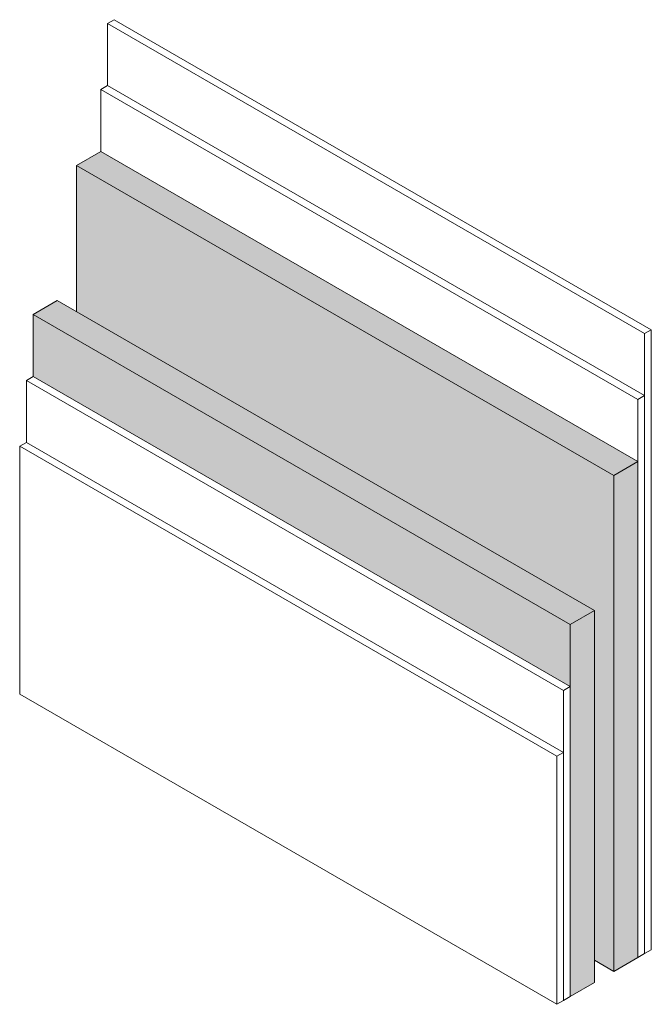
# Model space of a CAD drawing. Header units: millimetres. Extents: x -324 to 2524, y -490 to 1000.
# Tile 6 of 6: x 1693 to 2524, y -420 to 877. Entities that reach past the tile are written whole.
import ezdxf

# ---------------------------------------------------------------- set-up
doc = ezdxf.new("R2010")
doc.units = ezdxf.units.MM
doc.layers.add('A-PART', color=2, linetype='Continuous', lineweight=18)

msp = doc.modelspace()

# ---------------------------------------------------------------- hatches: boundary and pattern name
at = {"layer": 'A-PART'}
for points in [[(2474.9, 276.792), (2506.72, 295.164), (1799.613, 703.412), (1767.793, 685.041), (2404.189, 317.617)], [(2474.9, -376.405), (2474.9, 276.792), (1767.793, 685.041), (1767.793, 492.347), (2449.444, 98.796), (2449.444, -361.708)], [(2417.624, 80.425), (2449.444, 98.796), (1742.337, 507.044), (1710.517, 488.673), (2077.506, 276.792)], [(2417.624, -1.225), (2417.624, 80.425), (1710.517, 488.673), (1710.517, 407.024), (2408.785, 3.878)], [(2474.9, -376.405), (2506.72, -358.034), (2506.72, 295.164), (2474.9, 276.792)], [(2417.624, -409.473), (2449.444, -391.102), (2449.444, 98.796), (2417.624, 80.425)]]:
    msp.add_hatch(color=256, dxfattribs=at).paths.add_polyline_path(points)

# ---------------------------------------------------------------- linework, layer by layer
for p, q in [((1817.29, 876.917), (1808.452, 871.814)), ((1808.452, 871.814), (2515.558, 463.566)), ((1808.452, 790.165), (1808.452, 871.814)), ((2524.397, 468.669), (1817.29, 876.917)), ((1808.452, 790.165), (1799.613, 785.061)), ((1799.613, 785.061), (2506.72, 376.813)), ((1799.613, 703.412), (1799.613, 785.061)), ((1808.452, 790.165), (2515.558, 381.916)), ((1799.613, 703.412), (1767.793, 685.041)), ((1799.613, 703.412), (2506.72, 295.164)), ((1767.793, 685.041), (2474.9, 276.792)), ((1767.793, 492.347), (1767.793, 685.041)), ((1742.337, 507.044), (1710.517, 488.673)), ((2449.444, 98.796), (1742.337, 507.044)), ((2417.624, 80.425), (1710.517, 488.673)), ((1710.517, 488.673), (1710.517, 407.024)), ((2524.397, 468.669), (2515.558, 463.566)), ((2524.397, -347.828), (2524.397, 468.669)), ((2515.558, 463.566), (2515.558, -352.931)), ((1710.517, 407.024), (1701.679, 401.92)), ((1710.517, 407.024), (2417.624, -1.225)), ((1701.679, 401.92), (2408.785, -6.328)), ((1701.679, 320.271), (1701.679, 401.92)), ((2515.558, 381.916), (2506.72, 376.813)), ((2506.72, 376.813), (2506.72, -358.034)), ((2515.558, 381.916), (2515.558, -352.931)), ((1701.679, 320.271), (1692.84, 315.168)), ((2399.946, -93.081), (1692.84, 315.168)), ((1692.84, 315.168), (1692.84, -11.431)), ((1701.679, 320.271), (2408.785, -87.978)), ((2506.72, 295.164), (2474.9, 276.792)), ((2506.72, 295.164), (2506.72, -358.034)), ((2474.9, 276.792), (2474.9, -376.405)), ((2449.444, 98.796), (2417.624, 80.425)), ((2449.444, -391.102), (2449.444, 98.796)), ((2417.624, -409.473), (2417.624, 80.425)), ((1692.84, -11.431), (2399.946, -419.679)), ((2417.624, -1.225), (2408.785, -6.328)), ((2408.785, -6.328), (2408.785, -414.576)), ((2417.624, -1.225), (2417.624, -409.473)), ((2408.785, -87.978), (2399.946, -93.081)), ((2408.785, -87.978), (2408.785, -414.576)), ((2399.946, -419.679), (2399.946, -93.081)), ((2524.397, -347.828), (2515.558, -352.931)), ((2474.9, -376.405), (2449.444, -361.708)), ((2506.72, -358.034), (2474.9, -376.405)), ((2515.558, -352.931), (2506.72, -358.034)), ((2449.444, -391.102), (2417.624, -409.473)), ((2408.785, -414.576), (2399.946, -419.679)), ((2417.624, -409.473), (2408.785, -414.576))]:
    msp.add_line(p, q, dxfattribs=at)

doc.saveas('drawing.dxf')
